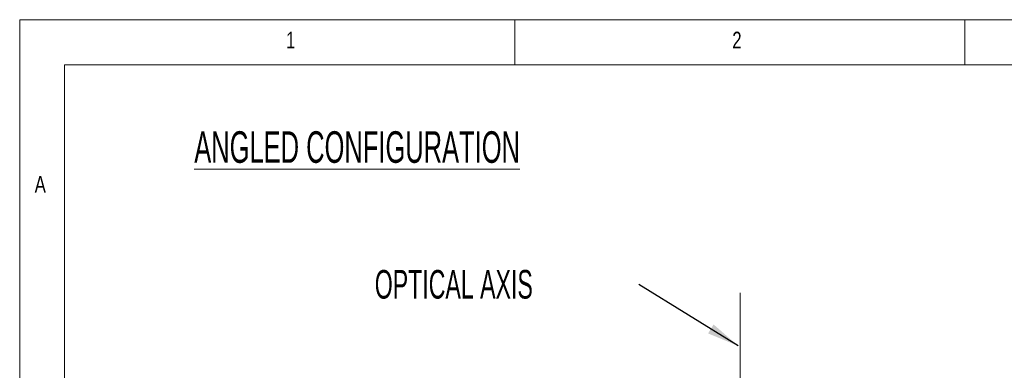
# Model space of a CAD drawing. Header units: millimetres. Extents: x 5 to 415, y 5 to 292.
# Tile 32 of 57: x 5 to 114, y 253 to 292. Entities that reach past the tile are written whole.
import ezdxf

# ---------------------------------------------------------------- set-up
doc = ezdxf.new("R2010")
doc.units = ezdxf.units.MM
doc.linetypes.add('CENTERX2', pattern=[20.32, 12.7, -2.54, 2.54, -2.54])
doc.styles.add('SLDTEXTSTYLE0', font='TXT', dxfattribs={"width": 0.605})
doc.styles.add('SLDTEXTSTYLE1', font='TXT', dxfattribs={"width": 0.75})
doc.dimstyles.new('SLDDIMSTYLE0', dxfattribs={"dimtxt": 0.18, "dimasz": 3.556, "dimexe": 0, "dimexo": 0.0625, "dimgap": 0, "dimtad": 0, "dimtih": 1, "dimtoh": 1, "dimdec": 0, "dimrnd": 1e-09, "dimzin": 0, "dimdsep": 46, "dimtxsty": 'Standard', "dimsah": 1, "dimcen": 0.09, "dimadec": 0, "dimazin": 0, "dimtfac": 3.556, "dimtdec": 0, "dimtofl": 0, "dimtmove": 0, "dimatfit": 3, "dimfxl": 1, "dimfrac": 2, "dimtolj": 1, "dimtzin": 0, "dimarcsym": 0})

# ---------------------------------------------------------------- blocks, each defined once
blk = doc.blocks.new('SW_NOTE_5')
at = {"color": 0, "linetype": 'Continuous', "lineweight": 0, "insert": (-29.33, 1.6), "char_height": 3.175, "attachment_point": 1, "style": 'SLDTEXTSTYLE0'}
blk.add_mtext('OPTICAL AXIS', dxfattribs=at)

msp = doc.modelspace()

# ---------------------------------------------------------------- linework, layer by layer
at = {"color": 7, "linetype": 'Continuous', "lineweight": 0}
for p, q in [((415, 292), (5, 292)), ((5, 292), (5, 5)), ((60, 287), (60, 292)), ((110, 292), (110, 287)), ((409.996, 287), (9.996, 287)), ((9.996, 287), (9.996, 10))]:
    msp.add_line(p, q, dxfattribs=at)
at = {"color": 7, "linetype": 'CENTERX2', "lineweight": 0}
msp.add_line((85.041, 229.41), (85.041, 261.692), dxfattribs=at)

# ---------------------------------------------------------------- block references
at = {"color": 7, "linetype": 'Continuous', "lineweight": 0}
msp.add_blockref('SW_NOTE_5', (73.778, 262.627), dxfattribs=at)

# ---------------------------------------------------------------- texts
at = {"color": 7, "linetype": 'Continuous', "lineweight": 0, "attachment_point": 1}
for s, insert, char_height, style in [('1', (34.583, 290.668), 1.852, 'SLDTEXTSTYLE1'), ('2', (84.167, 290.668), 1.852, 'SLDTEXTSTYLE1'), ('\\LANGLED CONFIGURATION', (24.396, 279.621), 3.5, 'SLDTEXTSTYLE0'), ('A', (6.667, 274.668), 1.852, 'SLDTEXTSTYLE1')]:
    msp.add_mtext(s, dxfattribs=dict(at, insert=insert, char_height=char_height, style=style))

# ---------------------------------------------------------------- leaders
at = {"color": 7, "linetype": 'Continuous', "lineweight": 0}
msp.add_leader([(84.809, 255.817), (73.778, 262.627)], dimstyle='SLDDIMSTYLE0', dxfattribs=at)

doc.saveas('drawing.dxf')
